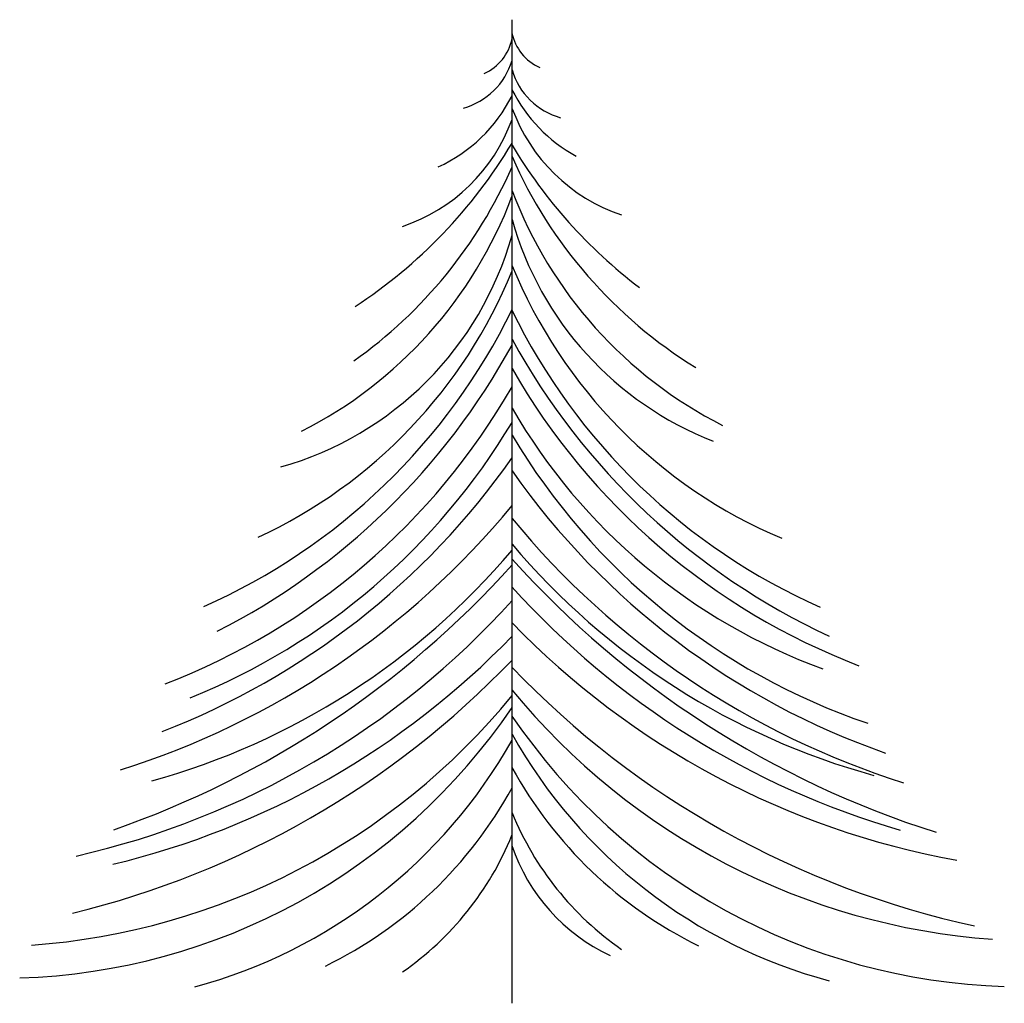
# Model space of a CAD drawing. Extents: x 24.85 to 26.85, y -8.52 to -6.52.
import ezdxf

# ---------------------------------------------------------------- set-up
doc = ezdxf.new("R2010")
doc.units = 0
doc.header["$MEASUREMENT"] = 0
doc.layers.get('0').update_dxf_attribs({"linetype": 'CONTINUOUS'})
doc.layers.add('DIBUJO', color=5, linetype='CONTINUOUS')

# ---------------------------------------------------------------- blocks, each defined once
blk = doc.blocks.new('ARBAPIN3')
blk.add_line((0, 0), (0, 2))
for centre, radius, start, end in [((0.0968, 1.993), 0.0988, 191.4065, 245.8817), ((-0.0968, 1.981), 0.0988, 294.1183, 348.5935), ((-0.1367, 1.9576), 0.1425, 285.4019, 343.5776), ((0.1367, 1.9382), 0.1425, 196.4224, 254.5981), ((-0.2807, 1.9862), 0.314, 294.5519, 333.3841), ((0.2807, 1.9983), 0.314, 206.6159, 241.4523), ((0.3371, 1.943), 0.3587, 199.9734, 251.3942), ((-0.3371, 1.9197), 0.3587, 288.6058, 340.0266), ((-0.8785, 2.2737), 1.0233, 303.1307, 329.1476), ((0.8785, 2.27), 1.0233, 210.8524, 232.7428), ((0.8757, 2.1074), 0.9569, 203.7727, 238.3447), ((-0.8757, 2.0863), 0.9569, 305.3841, 336.2273), ((0.8297, 1.9658), 0.8869, 200.7049, 243.0601), ((-0.8297, 1.9538), 0.8869, 296.9399, 339.2951), ((0.6553, 1.7778), 0.6806, 195.6693, 248.7965), ((-0.6553, 1.7455), 0.6806, 285.7923, 344.3307), ((-0.9462, 1.8747), 1.0218, 294.8756, 337.8306), ((0.9462, 1.8868), 1.0218, 202.1694, 247.0917), ((-1.1399, 1.9667), 1.2683, 293.8583, 334.0001), ((1.1399, 1.9653), 1.2683, 205.9999, 246.1417), ((1.2442, 2.0328), 1.4191, 208.7453, 245.0249), ((-1.2442, 2.0207), 1.4191, 297.0272, 331.2547), ((1.2017, 1.9801), 1.3855, 209.851, 249.0099), ((-1.2017, 1.9433), 1.3855, 290.9901, 330.149), ((1.0473, 1.8167), 1.2102, 210.079, 249.9277), ((-1.1588, 1.8727), 1.3494, 291.9546, 329.1751), ((1.1588, 1.8466), 1.3494, 210.8249, 251.1798), ((-1.2733, 2.0048), 1.557, 291.1576, 324.8626), ((1.2733, 1.9787), 1.557, 215.1374, 250.7402), ((-1.3066, 2.0888), 1.6931, 287.5565, 320.5094), ((1.3066, 2.0627), 1.6931, 219.4906, 252.4435), ((-1.1264, 1.8739), 1.4751, 285.4767, 319.7832), ((1.1264, 1.886), 1.4751, 220.2168, 254.6518), ((1.4512, 2.2086), 1.9518, 221.9684, 252.4383), ((-1.4512, 2.1965), 1.9518, 289.1843, 318.0316), ((1.2643, 1.9882), 1.7035, 222.0812, 253.8127), ((-1.2643, 1.9605), 1.7035, 282.8174, 317.9188), ((1.2018, 1.9358), 1.6715, 224.0272, 259.7541), ((-1.2018, 1.908), 1.6715, 283.5001, 315.9728), ((-1.3279, 1.9707), 1.8393, 283.6614, 316.2172), ((1.3279, 1.9558), 1.8393, 223.7828, 257.8468), ((-1.0778, 1.5069), 1.3923, 274.1569, 320.7285), ((1.0778, 1.5189), 1.3923, 219.2715, 265.8431), ((-1.038, 1.3055), 1.2543, 271.6836, 325.8507), ((1.038, 1.2883), 1.2543, 214.1493, 268.3164), ((0.9186, 1.0634), 1.0538, 209.3413, 254.9579), ((-0.9186, 1.0513), 1.0538, 285.0421, 330.6587), ((0.7587, 0.8943), 0.8647, 208.6625, 243.9953), ((-0.7587, 0.853), 0.8647, 296.0047, 331.3375), ((0.581, 0.6249), 0.6276, 202.2361, 235.1962), ((-0.581, 0.5791), 0.6276, 304.8038, 337.7639), ((0.3594, 0.4412), 0.379, 198.49, 245.0729)]:
    blk.add_arc(centre, radius, start, end)

msp = doc.modelspace()

# ---------------------------------------------------------------- block references
at = {"layer": 'DIBUJO', "color": 5}
msp.add_blockref('ARBAPIN3', (25.8468, -8.5154), dxfattribs=at)

doc.saveas('drawing.dxf')
